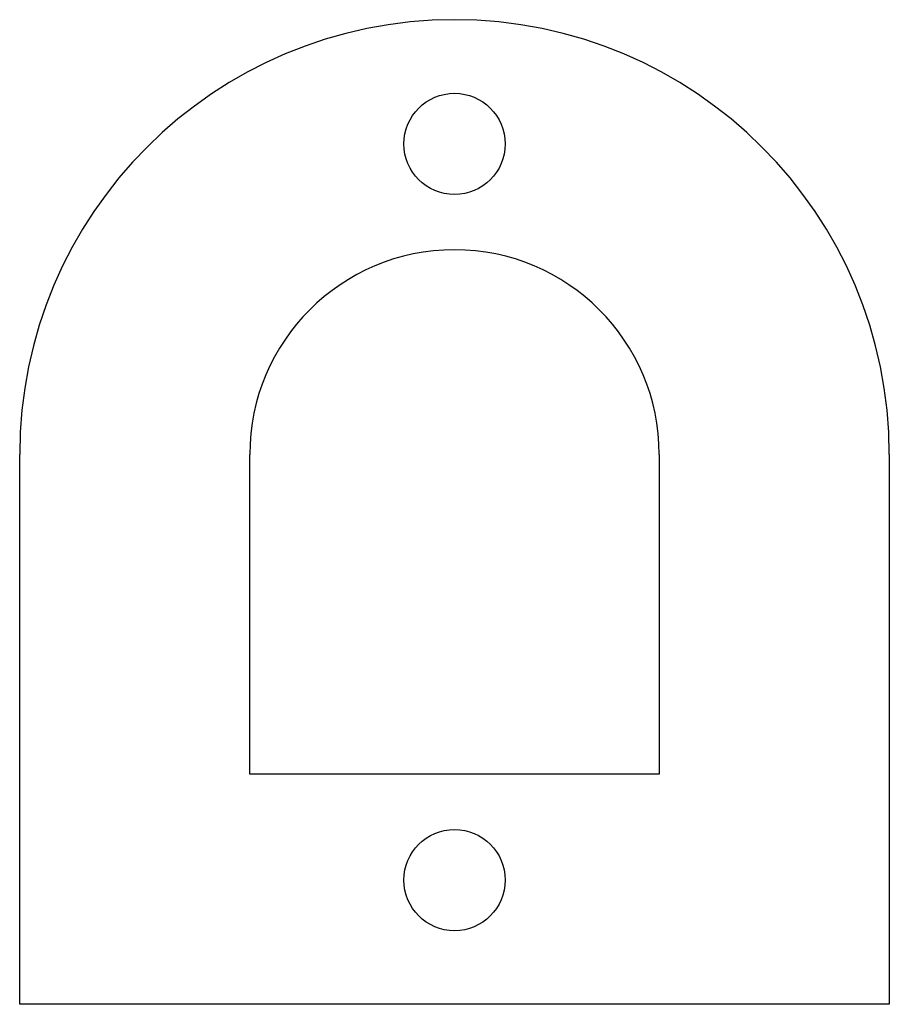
# Model space of a CAD drawing. Extents: x -612 to -593.1, y 438.9 to 460.3.
import ezdxf

# ---------------------------------------------------------------- set-up
doc = ezdxf.new("R2010")
doc.units = 0
doc.layers.add('PREDEFINITO', color=7, linetype='CONTINUOUS')

msp = doc.modelspace()

# ---------------------------------------------------------------- linework, layer by layer
at = {"layer": 'PREDEFINITO'}
for p, q in [((-612.033, 438.913), (-612.033, 450.863)), ((-607.033, 443.913), (-607.033, 450.863)), ((-598.133, 450.863), (-598.133, 443.913)), ((-593.133, 450.863), (-593.133, 438.913)), ((-598.133, 443.913), (-607.033, 443.913)), ((-593.133, 438.913), (-612.033, 438.913))]:
    msp.add_line(p, q, dxfattribs=at)
for centre in [(-602.583, 457.613), (-602.583, 441.613)]:
    msp.add_circle(centre, 1.1, dxfattribs=at)
for radius in [9.45, 4.45]:
    msp.add_arc((-602.583, 450.863), radius, 0, 180, dxfattribs=at)

doc.saveas('drawing.dxf')
